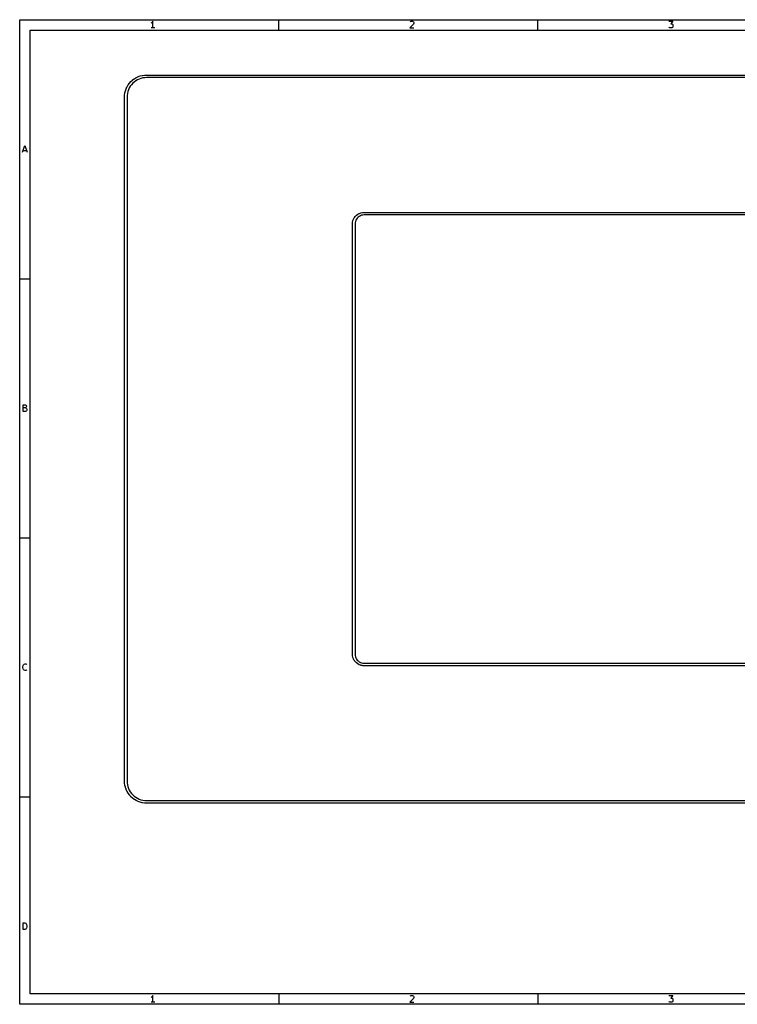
# Model space of a CAD drawing. Header units: inches. Extents: x 0.4 to 11.3, y -7.9 to -0.4.
# Tile 1 of 3: x 0.4 to 5.8, y -7.9 to -0.4. Entities that reach past the tile are written whole.
import ezdxf

# ---------------------------------------------------------------- set-up
doc = ezdxf.new("R2010")
doc.units = ezdxf.units.IN
doc.header["$MEASUREMENT"] = 0
doc.layers.add('Edge.Cuts', color=254, linetype='CONTINUOUS', true_color=0xd0d2cd)

msp = doc.modelspace()

# ---------------------------------------------------------------- linework, layer by layer
at = {"layer": 'BLACK', "linetype": 'CONTINUOUS'}
for p, q in [((0.3937, -0.3937), (11.2993, -0.3937)), ((0.3937, -7.8743), (0.3937, -0.3937)), ((1.3965, -0.4174), (1.3916, -0.4199)), ((1.4013, -0.4126), (1.3965, -0.4174)), ((1.4062, -0.4053), (1.4013, -0.4126)), ((1.4062, -0.4564), (1.4062, -0.4053)), ((2.3622, -0.4724), (2.3622, -0.3937)), ((3.3869, -0.4272), (3.3577, -0.4564)), ((3.3601, -0.4101), (3.3625, -0.4077)), ((3.3625, -0.4077), (3.3674, -0.4053)), ((3.3674, -0.4053), (3.3796, -0.4053)), ((3.3796, -0.4053), (3.3845, -0.4077)), ((3.3845, -0.4077), (3.3869, -0.4101)), ((3.3869, -0.4101), (3.3893, -0.415)), ((3.3893, -0.4199), (3.3869, -0.4272)), ((3.3893, -0.415), (3.3893, -0.4199)), ((4.3307, -0.4724), (4.3307, -0.3937)), ((5.3262, -0.4053), (5.3578, -0.4053)), ((5.3578, -0.4053), (5.3408, -0.4248)), ((5.3408, -0.4248), (5.3481, -0.4248)), ((5.3481, -0.4248), (5.353, -0.4272)), ((5.353, -0.4272), (5.3554, -0.4296)), ((5.3554, -0.4296), (5.3578, -0.4345)), ((5.3578, -0.4467), (5.3554, -0.4516)), ((5.3578, -0.4345), (5.3578, -0.4467)), ((0.4724, -0.4724), (11.2206, -0.4724)), ((0.4724, -7.7956), (0.4724, -0.4724)), ((1.4208, -0.4564), (1.3916, -0.4564)), ((3.3577, -0.4564), (3.3893, -0.4564)), ((5.3286, -0.454), (5.3262, -0.4516)), ((5.3335, -0.4564), (5.3286, -0.454)), ((5.3481, -0.4564), (5.3335, -0.4564)), ((5.353, -0.454), (5.3481, -0.4564)), ((5.3554, -0.4516), (5.353, -0.454)), ((0.416, -1.4013), (0.4331, -1.3501)), ((0.4209, -1.3867), (0.4453, -1.3867)), ((0.4331, -1.3501), (0.4501, -1.4013)), ((0.3937, -2.3622), (0.4724, -2.3622)), ((0.4197, -3.3698), (0.4197, -3.3186)), ((0.4197, -3.3186), (0.4367, -3.3186)), ((0.4367, -3.343), (0.4197, -3.343)), ((0.4367, -3.3186), (0.4416, -3.3211)), ((0.4416, -3.3406), (0.4367, -3.343)), ((0.4367, -3.343), (0.444, -3.3455)), ((0.4416, -3.3211), (0.444, -3.3235)), ((0.444, -3.3381), (0.4416, -3.3406)), ((0.444, -3.3235), (0.4465, -3.3284)), ((0.4465, -3.3333), (0.444, -3.3381)), ((0.444, -3.3455), (0.4465, -3.3479)), ((0.4465, -3.365), (0.444, -3.3674)), ((0.4465, -3.3284), (0.4465, -3.3333)), ((0.4465, -3.3479), (0.4489, -3.3528)), ((0.4489, -3.3601), (0.4465, -3.365)), ((0.4489, -3.3528), (0.4489, -3.3601)), ((0.4392, -3.3698), (0.4197, -3.3698)), ((0.444, -3.3674), (0.4392, -3.3698)), ((0.3937, -4.3307), (0.4724, -4.3307)), ((0.4172, -5.3091), (0.4197, -5.2993)), ((0.4172, -5.3164), (0.4172, -5.3091)), ((0.4197, -5.2993), (0.4221, -5.2945)), ((0.4221, -5.2945), (0.427, -5.2896)), ((0.427, -5.2896), (0.4343, -5.2871)), ((0.4343, -5.2871), (0.4392, -5.2871)), ((0.4392, -5.2871), (0.4465, -5.2896)), ((0.4465, -5.2896), (0.4489, -5.292)), ((0.4197, -5.3261), (0.4172, -5.3164)), ((0.4221, -5.331), (0.4197, -5.3261)), ((0.427, -5.3359), (0.4221, -5.331)), ((0.4343, -5.3383), (0.427, -5.3359)), ((0.4392, -5.3383), (0.4343, -5.3383)), ((0.4465, -5.3359), (0.4392, -5.3383)), ((0.4489, -5.3335), (0.4465, -5.3359)), ((0.3937, -6.2992), (0.4724, -6.2992)), ((0.4197, -7.3068), (0.4197, -7.2557)), ((0.4197, -7.2557), (0.4319, -7.2557)), ((0.4319, -7.2557), (0.4392, -7.2581)), ((0.4319, -7.3068), (0.4197, -7.3068)), ((0.4392, -7.3044), (0.4319, -7.3068)), ((0.4392, -7.2581), (0.444, -7.263)), ((0.444, -7.2995), (0.4392, -7.3044)), ((0.444, -7.263), (0.4465, -7.2678)), ((0.4465, -7.2946), (0.444, -7.2995)), ((0.4465, -7.2678), (0.4489, -7.2776)), ((0.4489, -7.2849), (0.4465, -7.2946)), ((0.4489, -7.2776), (0.4489, -7.2849)), ((11.2206, -7.7956), (0.4724, -7.7956)), ((1.3965, -7.8193), (1.3916, -7.8217)), ((1.4013, -7.8144), (1.3965, -7.8193)), ((1.4062, -7.8071), (1.4013, -7.8144)), ((1.4062, -7.8583), (1.4062, -7.8071)), ((2.3622, -7.7956), (2.3622, -7.8743)), ((3.3869, -7.8291), (3.3577, -7.8583)), ((3.3601, -7.812), (3.3625, -7.8096)), ((3.3625, -7.8096), (3.3674, -7.8071)), ((3.3674, -7.8071), (3.3796, -7.8071)), ((3.3796, -7.8071), (3.3845, -7.8096)), ((3.3845, -7.8096), (3.3869, -7.812)), ((3.3869, -7.812), (3.3893, -7.8169)), ((3.3893, -7.8217), (3.3869, -7.8291)), ((3.3893, -7.8169), (3.3893, -7.8217)), ((4.3307, -7.7956), (4.3307, -7.8743)), ((5.3262, -7.8071), (5.3578, -7.8071)), ((5.3286, -7.8559), (5.3262, -7.8534)), ((5.3578, -7.8071), (5.3408, -7.8266)), ((5.3408, -7.8266), (5.3481, -7.8266)), ((5.3481, -7.8266), (5.353, -7.8291)), ((5.353, -7.8291), (5.3554, -7.8315)), ((5.3554, -7.8534), (5.353, -7.8559)), ((5.3554, -7.8315), (5.3578, -7.8364)), ((5.3578, -7.8486), (5.3554, -7.8534)), ((5.3578, -7.8364), (5.3578, -7.8486)), ((11.2993, -7.8743), (0.3937, -7.8743)), ((1.4208, -7.8583), (1.3916, -7.8583)), ((3.3577, -7.8583), (3.3893, -7.8583)), ((5.3335, -7.8583), (5.3286, -7.8559)), ((5.3481, -7.8583), (5.3335, -7.8583)), ((5.353, -7.8559), (5.3481, -7.8583))]:
    msp.add_line(p, q, dxfattribs=at)
at = {"layer": 'Edge.Cuts', "linetype": 'CONTINUOUS'}
for p, q in [((1.2945, -0.8264), (1.3093, -0.8212)), ((1.3093, -0.8212), (1.3098, -0.8211)), ((1.3098, -0.8211), (1.3103, -0.8209)), ((1.3103, -0.8209), (1.3255, -0.8172)), ((1.3255, -0.8172), (1.326, -0.8172)), ((1.326, -0.8172), (1.3265, -0.817)), ((1.3265, -0.817), (1.3421, -0.8149)), ((1.3421, -0.8149), (1.3425, -0.8149)), ((1.3425, -0.8149), (1.343, -0.8148)), ((1.343, -0.8148), (1.3567, -0.8142)), ((1.3567, -0.8142), (1.3569, -0.8142)), ((1.3569, -0.8142), (1.3571, -0.8142)), ((1.3571, -0.8142), (10.491, -0.8142)), ((1.2094, -0.9029), (1.2175, -0.8894)), ((1.2175, -0.8894), (1.2178, -0.889)), ((1.2178, -0.889), (1.218, -0.8886)), ((1.218, -0.8886), (1.2273, -0.876)), ((1.2273, -0.876), (1.2277, -0.8756)), ((1.2277, -0.8756), (1.2279, -0.8752)), ((1.2279, -0.8752), (1.2385, -0.8636)), ((1.2429, -0.8881), (1.2341, -0.8999)), ((1.2385, -0.8636), (1.2388, -0.8632)), ((1.2388, -0.8632), (1.2392, -0.8629)), ((1.2392, -0.8629), (1.2508, -0.8523)), ((1.2527, -0.8771), (1.2429, -0.8881)), ((1.2508, -0.8523), (1.2512, -0.8521)), ((1.2512, -0.8521), (1.2516, -0.8517)), ((1.2516, -0.8517), (1.2642, -0.8424)), ((1.2637, -0.8673), (1.2527, -0.8771)), ((1.2755, -0.8585), (1.2637, -0.8673)), ((1.2642, -0.8424), (1.2646, -0.8422)), ((1.2646, -0.8422), (1.265, -0.8419)), ((1.265, -0.8419), (1.2785, -0.8338)), ((1.2882, -0.851), (1.2755, -0.8585)), ((1.2785, -0.8338), (1.279, -0.8336)), ((1.279, -0.8336), (1.2794, -0.8334)), ((1.2794, -0.8334), (1.2936, -0.8267)), ((1.3015, -0.8448), (1.2882, -0.851)), ((1.2936, -0.8267), (1.2941, -0.8266)), ((1.2941, -0.8266), (1.2945, -0.8264)), ((1.3154, -0.8399), (1.3015, -0.8448)), ((1.3297, -0.8365), (1.3154, -0.8399)), ((1.3443, -0.8345), (1.3297, -0.8365)), ((1.3574, -0.8339), (1.3443, -0.8345)), ((10.4908, -0.8339), (1.3574, -0.8339)), ((1.1898, -0.9811), (1.1904, -0.9674)), ((1.1904, -0.9674), (1.1905, -0.9669)), ((1.1905, -0.9665), (1.1927, -0.9509)), ((1.1905, -0.9669), (1.1905, -0.9665)), ((1.1927, -0.9509), (1.1928, -0.9504)), ((1.1928, -0.9499), (1.1965, -0.9347)), ((1.1928, -0.9504), (1.1928, -0.9499)), ((1.1965, -0.9347), (1.1967, -0.9342)), ((1.1967, -0.9342), (1.1968, -0.9337)), ((1.1968, -0.9337), (1.202, -0.9189)), ((1.202, -0.9189), (1.2022, -0.9185)), ((1.2022, -0.9185), (1.2024, -0.918)), ((1.2024, -0.918), (1.209, -0.9038)), ((1.209, -0.9038), (1.2092, -0.9034)), ((1.2092, -0.9034), (1.2094, -0.9029)), ((1.2101, -0.9687), (1.2095, -0.9817)), ((1.2121, -0.9541), (1.2101, -0.9687)), ((1.2155, -0.9398), (1.2121, -0.9541)), ((1.2204, -0.9259), (1.2155, -0.9398)), ((1.2266, -0.9126), (1.2204, -0.9259)), ((1.2341, -0.8999), (1.2266, -0.9126)), ((1.1898, -0.9813), (1.1898, -0.9811)), ((1.1898, -0.9815), (1.1898, -0.9813)), ((1.1898, -6.1784), (1.1898, -0.9815)), ((1.2095, -0.9817), (1.2095, -6.1782)), ((2.9634, -1.8712), (2.9733, -1.8658)), ((2.9733, -1.8658), (2.9739, -1.8656)), ((2.9739, -1.8656), (2.9745, -1.8653)), ((2.9745, -1.8653), (2.9851, -1.8613)), ((2.9851, -1.8613), (2.9857, -1.8611)), ((2.9857, -1.8611), (2.9864, -1.8609)), ((2.9864, -1.8609), (2.9974, -1.8585)), ((2.9974, -1.8585), (2.9981, -1.8585)), ((2.9981, -1.8585), (2.9988, -1.8583)), ((2.9988, -1.8583), (3.01, -1.8575)), ((3.01, -1.8575), (3.0103, -1.8576)), ((3.0103, -1.8576), (3.0107, -1.8575)), ((3.0107, -1.8575), (8.8375, -1.8575)), ((2.9221, -1.9454), (2.9229, -1.9342)), ((2.9229, -1.9342), (2.923, -1.9335)), ((2.923, -1.9335), (2.9231, -1.9328)), ((2.9231, -1.9328), (2.9255, -1.9218)), ((2.9255, -1.9218), (2.9257, -1.9212)), ((2.9257, -1.9212), (2.9259, -1.9205)), ((2.9259, -1.9205), (2.9298, -1.91)), ((2.9298, -1.91), (2.9301, -1.9093)), ((2.9301, -1.9093), (2.9304, -1.9087)), ((2.9304, -1.9087), (2.9358, -1.8988)), ((2.9358, -1.8988), (2.9362, -1.8982)), ((2.9362, -1.8982), (2.9366, -1.8976)), ((2.9366, -1.8976), (2.9433, -1.8886)), ((2.9425, -1.9363), (2.9418, -1.9465)), ((2.9446, -1.9267), (2.9425, -1.9363)), ((2.9433, -1.8886), (2.9438, -1.8881)), ((2.9438, -1.8881), (2.9442, -1.8876)), ((2.9442, -1.8876), (2.9522, -1.8796)), ((2.948, -1.9175), (2.9446, -1.9267)), ((2.9527, -1.9089), (2.948, -1.9175)), ((2.9522, -1.8796), (2.9527, -1.8792)), ((2.9527, -1.8792), (2.9532, -1.8787)), ((2.9586, -1.901), (2.9527, -1.9089)), ((2.9532, -1.8787), (2.9622, -1.872)), ((2.9656, -1.8941), (2.9586, -1.901)), ((2.9622, -1.872), (2.9628, -1.8716)), ((2.9628, -1.8716), (2.9634, -1.8712)), ((2.9734, -1.8882), (2.9656, -1.8941)), ((2.9821, -1.8835), (2.9734, -1.8882)), ((2.9913, -1.88), (2.9821, -1.8835)), ((3.0009, -1.8779), (2.9913, -1.88)), ((3.011, -1.8772), (3.0009, -1.8779)), ((8.8371, -1.8772), (3.011, -1.8772)), ((2.9221, -1.9458), (2.9221, -1.9454)), ((2.9221, -1.9461), (2.9221, -1.9458)), ((2.9221, -5.2138), (2.9221, -1.9461)), ((2.9418, -1.9465), (2.9418, -5.2135)), ((2.9221, -5.2142), (2.9221, -5.2138)), ((2.9221, -5.2145), (2.9221, -5.2142)), ((2.9229, -5.2257), (2.9221, -5.2145)), ((2.923, -5.2264), (2.9229, -5.2257)), ((2.9231, -5.2271), (2.923, -5.2264)), ((2.9255, -5.2381), (2.9231, -5.2271)), ((2.9418, -5.2135), (2.9425, -5.2236)), ((2.9425, -5.2236), (2.9446, -5.2332)), ((2.9446, -5.2332), (2.948, -5.2424)), ((2.9257, -5.2388), (2.9255, -5.2381)), ((2.9259, -5.2394), (2.9257, -5.2388)), ((2.9298, -5.25), (2.9259, -5.2394)), ((2.9301, -5.2506), (2.9298, -5.25)), ((2.9304, -5.2512), (2.9301, -5.2506)), ((2.9358, -5.2611), (2.9304, -5.2512)), ((2.9362, -5.2617), (2.9358, -5.2611)), ((2.9366, -5.2623), (2.9362, -5.2617)), ((2.9433, -5.2713), (2.9366, -5.2623)), ((2.9438, -5.2718), (2.9433, -5.2713)), ((2.9442, -5.2723), (2.9438, -5.2718)), ((2.9522, -5.2803), (2.9442, -5.2723)), ((2.948, -5.2424), (2.9527, -5.2511)), ((2.9527, -5.2807), (2.9522, -5.2803)), ((2.9527, -5.2511), (2.9586, -5.2589)), ((2.9532, -5.2812), (2.9527, -5.2807)), ((2.9622, -5.2879), (2.9532, -5.2812)), ((2.9586, -5.2589), (2.9656, -5.2659)), ((2.9628, -5.2883), (2.9622, -5.2879)), ((2.9634, -5.2887), (2.9628, -5.2883)), ((2.9733, -5.2941), (2.9634, -5.2887)), ((2.9656, -5.2659), (2.9734, -5.2718)), ((2.9739, -5.2944), (2.9733, -5.2941)), ((2.9734, -5.2718), (2.9821, -5.2765)), ((2.9745, -5.2947), (2.9739, -5.2944)), ((2.9851, -5.2986), (2.9745, -5.2947)), ((2.9821, -5.2765), (2.9913, -5.2799)), ((2.9857, -5.2988), (2.9851, -5.2986)), ((2.9864, -5.299), (2.9857, -5.2988)), ((2.9974, -5.3014), (2.9864, -5.299)), ((2.9913, -5.2799), (3.0009, -5.282)), ((2.9981, -5.3015), (2.9974, -5.3014)), ((2.9988, -5.3016), (2.9981, -5.3015)), ((3.01, -5.3024), (2.9988, -5.3016)), ((3.0009, -5.282), (3.011, -5.2827)), ((3.0103, -5.3024), (3.01, -5.3024)), ((3.0107, -5.3024), (3.0103, -5.3024)), ((8.8375, -5.3024), (3.0107, -5.3024)), ((3.011, -5.2827), (8.8371, -5.2827)), ((1.1898, -6.1786), (1.1898, -6.1784)), ((1.1898, -6.1788), (1.1898, -6.1786)), ((1.1904, -6.1925), (1.1898, -6.1788)), ((1.1905, -6.193), (1.1904, -6.1925)), ((1.1905, -6.1935), (1.1905, -6.193)), ((1.1927, -6.209), (1.1905, -6.1935)), ((1.2095, -6.1782), (1.2101, -6.1912)), ((1.2101, -6.1912), (1.2121, -6.2058)), ((1.2121, -6.2058), (1.2155, -6.2201)), ((1.1928, -6.2095), (1.1927, -6.209)), ((1.1928, -6.21), (1.1928, -6.2095)), ((1.1965, -6.2252), (1.1928, -6.21)), ((1.1967, -6.2257), (1.1965, -6.2252)), ((1.1968, -6.2262), (1.1967, -6.2257)), ((1.202, -6.241), (1.1968, -6.2262)), ((1.2022, -6.2414), (1.202, -6.241)), ((1.2024, -6.2419), (1.2022, -6.2414)), ((1.209, -6.2561), (1.2024, -6.2419)), ((1.2092, -6.2566), (1.209, -6.2561)), ((1.2094, -6.257), (1.2092, -6.2566)), ((1.2175, -6.2705), (1.2094, -6.257)), ((1.2155, -6.2201), (1.2204, -6.234)), ((1.2178, -6.2709), (1.2175, -6.2705)), ((1.218, -6.2713), (1.2178, -6.2709)), ((1.2273, -6.2839), (1.218, -6.2713)), ((1.2204, -6.234), (1.2266, -6.2474)), ((1.2266, -6.2474), (1.2341, -6.26)), ((1.2341, -6.26), (1.2429, -6.2719)), ((1.2429, -6.2719), (1.2527, -6.2828)), ((1.2527, -6.2828), (1.2637, -6.2926)), ((1.2277, -6.2843), (1.2273, -6.2839)), ((1.2279, -6.2847), (1.2277, -6.2843)), ((1.2385, -6.2963), (1.2279, -6.2847)), ((1.2388, -6.2967), (1.2385, -6.2963)), ((1.2392, -6.297), (1.2388, -6.2967)), ((1.2508, -6.3076), (1.2392, -6.297)), ((1.2512, -6.3079), (1.2508, -6.3076)), ((1.2516, -6.3082), (1.2512, -6.3079)), ((1.2642, -6.3175), (1.2516, -6.3082)), ((1.2637, -6.2926), (1.2755, -6.3014)), ((1.2646, -6.3178), (1.2642, -6.3175)), ((1.265, -6.3181), (1.2646, -6.3178)), ((1.2785, -6.3261), (1.265, -6.3181)), ((1.2755, -6.3014), (1.2882, -6.3089)), ((1.279, -6.3263), (1.2785, -6.3261)), ((1.2794, -6.3265), (1.279, -6.3263)), ((1.2936, -6.3332), (1.2794, -6.3265)), ((1.2882, -6.3089), (1.3015, -6.3151)), ((1.2941, -6.3333), (1.2936, -6.3332)), ((1.2945, -6.3335), (1.2941, -6.3333)), ((1.3093, -6.3387), (1.2945, -6.3335)), ((1.3015, -6.3151), (1.3154, -6.32)), ((1.3098, -6.3388), (1.3093, -6.3387)), ((1.3103, -6.339), (1.3098, -6.3388)), ((1.3255, -6.3427), (1.3103, -6.339)), ((1.3154, -6.32), (1.3297, -6.3234)), ((1.326, -6.3428), (1.3255, -6.3427)), ((1.3265, -6.3429), (1.326, -6.3428)), ((1.3421, -6.345), (1.3265, -6.3429)), ((1.3297, -6.3234), (1.3443, -6.3255)), ((1.3425, -6.345), (1.3421, -6.345)), ((1.343, -6.3451), (1.3425, -6.345)), ((1.3567, -6.3457), (1.343, -6.3451)), ((1.3443, -6.3255), (1.3574, -6.326)), ((1.3569, -6.3457), (1.3567, -6.3457)), ((1.3571, -6.3457), (1.3569, -6.3457)), ((10.491, -6.3457), (1.3571, -6.3457)), ((1.3574, -6.326), (10.4908, -6.326))]:
    msp.add_line(p, q, dxfattribs=at)

doc.saveas('drawing.dxf')
